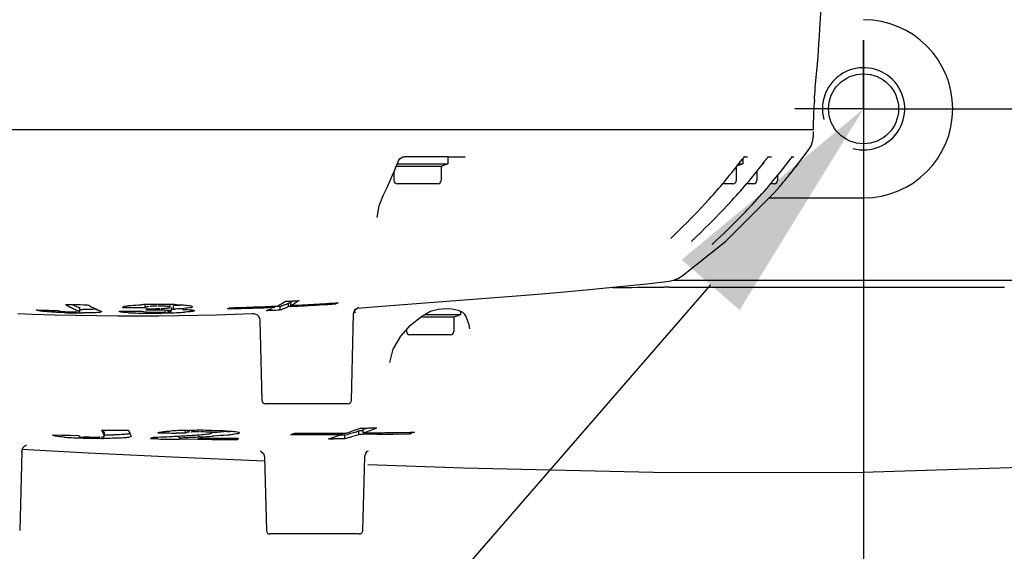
# Model space of a CAD drawing. Header units: millimetres. Extents: x 7426 to 8300, y 124 to 421.
# Tile 38 of 130: x 8025.26 to 8032.43, y 168.07 to 171.94. Entities that reach past the tile are written whole.
import ezdxf
from ezdxf import colors
from ezdxf.entities.mleader import LeaderData, LeaderLine
from ezdxf.math import Vec2, Vec3

# ---------------------------------------------------------------- set-up
doc = ezdxf.new("R2010")
doc.units = ezdxf.units.MM
doc.linetypes.add('BANKLINE1', pattern=[5.5, 4, -1.5])
doc.linetypes.add('CENTER', pattern=[0.6, 0.375, -0.075, 0.075, -0.075])
for name, color, linetype in [('00_COMPONENTS', 7, 'BANKLINE1'), ('DIM', 7, 'Continuous'), ('外形图', 7, 'Continuous')]:
    doc.layers.add(name, color=color, linetype=linetype)
doc.styles.add('微软雅黑', font='msyh.ttc')
doc.dimstyles.new('尺寸标注_1_20比例', dxfattribs={"dimtxt": 2.1, "dimasz": 1.7, "dimexe": 0.5, "dimexo": 0.4, "dimgap": 0.5, "dimtad": 1, "dimdec": 1, "dimlfac": 20, "dimdsep": 46, "dimtxsty": '微软雅黑', "dimcen": 0.09, "dimadec": 0, "dimazin": 0, "dimtp": 0.01, "dimtm": 0.01, "dimtfac": 1, "dimtdec": 1, "dimtofl": 0, "dimtmove": 0, "dimatfit": 3, "dimfxl": 1, "dimtolj": 1, "dimarcsym": 0})

# ---------------------------------------------------------------- blocks, each defined once
blk = doc.blocks.new('*D1514')
at = {"layer": 'Defpoints', "color": 0}
for p in [(8031.4074, 171.2917), (8033.6574, 171.2917), (8033.6574, 164.5526)]:
    blk.add_point(p, dxfattribs=at)
at = {"layer": 'DIM', "color": 0, "linetype": 'ByBlock', "lineweight": -2, "ltscale": 20}
for p, q in [((8031.4074, 170.8917), (8031.4074, 164.0526)), ((8033.6574, 170.8917), (8033.6574, 164.0526)), ((8029.7074, 164.5526), (8028.0074, 164.5526)), ((8035.3574, 164.5526), (8041.0915, 164.5526))]:
    blk.add_line(p, q, dxfattribs=at)
at = {"layer": 'DIM', "color": 0}
for points in [[(8029.7074, 164.2693), (8029.7074, 164.836), (8031.4074, 164.5526)], [(8035.3574, 164.836), (8035.3574, 164.2693), (8033.6574, 164.5526)]]:
    blk.add_solid(points, dxfattribs=at)
at = {"layer": 'DIM', "color": 0, "insert": (8039.0744, 166.1209), "char_height": 2.1, "attachment_point": 5, "style": '微软雅黑'}
blk.add_mtext('\\A1;\\A1;45', dxfattribs=at)
blk = doc.blocks.new('*D1530')
at = {"layer": 'Defpoints', "color": 0}
for p in [(8031.4074, 186.7919), (8031.4074, 171.2917), (8051.2192, 171.2917)]:
    blk.add_point(p, dxfattribs=at)
at = {"layer": 'DIM', "color": 0, "lineweight": -2}
for p, q in [((8031.8074, 186.7919), (8051.7192, 186.7919)), ((8051.2192, 185.0919), (8051.2192, 172.9917)), ((8031.8074, 171.2917), (8051.7192, 171.2917))]:
    blk.add_line(p, q, dxfattribs=at)
at = {"layer": 'DIM', "color": 0}
for points in [[(8051.5025, 185.0919), (8050.9358, 185.0919), (8051.2192, 186.7919)], [(8050.9358, 172.9917), (8051.5025, 172.9917), (8051.2192, 171.2917)]]:
    blk.add_solid(points, dxfattribs=at)
at = {"layer": 'DIM', "color": 0, "insert": (8049.6285, 179.0418), "char_height": 2.1, "attachment_point": 5, "rotation": 90, "style": '微软雅黑'}
blk.add_mtext('\\A1;310', dxfattribs=at)

msp = doc.modelspace()

# ---------------------------------------------------------------- linework, layer by layer
at = {"layer": '00_COMPONENTS', "linetype": 'CENTER', "ltscale": 5}
msp.add_line((8031.4074, 186.7919), (8031.4074, 171.2917), dxfattribs=at)
at = {"layer": '外形图', "linetype": 'Continuous'}
for p, q in [((8031.4074, 171.2917), (8031.4074, 171.7917)), ((8031.0689, 171.5939), (8031.0755, 171.6726)), ((8031.052, 171.3974), (8031.0538, 171.4211)), ((8031.0538, 171.4211), (8031.0558, 171.4457)), ((8031.0495, 171.3589), (8031.0487, 171.3454)), ((8031.4074, 171.2917), (8030.9073, 171.2917)), ((8031.0452, 171.2574), (8031.0487, 171.3454)), ((8031.4074, 171.2917), (8031.9074, 171.2917)), ((8031.4074, 171.2917), (8031.4074, 170.7917)), ((8031.0431, 171.1618), (8031.0452, 171.2574)), ((8021.7073, 171.1417), (8031.0427, 171.1417)), ((8031.0428, 171.1417), (8031.0431, 171.1625)), ((8031.0378, 171.0596), (8031.0419, 171.0946)), ((8031.0419, 171.0935), (8031.0423, 171.1265)), ((8030.9198, 170.8772), (8031.0101, 170.9985)), ((8028.0473, 170.9417), (8028.0626, 170.9417)), ((8028.3798, 170.9417), (8028.0626, 170.9417)), ((8028.3773, 170.9417), (8028.3773, 170.8917)), ((8028.3798, 170.9417), (8028.5032, 170.9417)), ((8030.5273, 170.929), (8030.5273, 170.8917)), ((8030.5373, 170.9417), (8030.562, 170.9417)), ((8030.7119, 170.9417), (8030.7151, 170.9456)), ((8030.7119, 170.9417), (8030.737, 170.9417)), ((8030.8814, 170.9347), (8030.8869, 170.9417)), ((8030.8869, 170.9417), (8030.8902, 170.9456)), ((8030.8869, 170.9417), (8030.9, 170.9417)), ((8027.9346, 170.7189), (8027.9914, 170.8461)), ((8027.9914, 170.8461), (8028.0193, 170.9124)), ((8028.0033, 170.8744), (8028.3298, 170.8744)), ((8028.0106, 170.8917), (8028.3773, 170.8917)), ((8028.3298, 170.8744), (8028.3674, 170.8881)), ((8028.3298, 170.8744), (8028.3298, 170.7692)), ((8030.4798, 170.8672), (8030.4798, 170.7692)), ((8030.4877, 170.8773), (8030.5175, 170.8881)), ((8030.4988, 170.8917), (8030.5273, 170.8917)), ((8030.673, 170.8917), (8030.6773, 170.8917)), ((8030.6773, 170.8972), (8030.6773, 170.8917)), ((8030.9098, 170.8647), (8030.9182, 170.8753)), ((8030.9188, 170.876), (8030.9177, 170.8746)), ((8030.9182, 170.8753), (8030.9191, 170.8764)), ((8030.9199, 170.8772), (8030.9198, 170.8771)), ((8030.9228, 170.8812), (8030.9323, 170.8935)), ((8027.9848, 170.8314), (8027.9848, 170.7692)), ((8030.6298, 170.8367), (8030.6298, 170.7692)), ((8030.7799, 170.8052), (8030.7799, 170.7692)), ((8030.8531, 170.7939), (8030.848, 170.7877)), ((8030.848, 170.7877), (8030.853, 170.7939)), ((8030.853, 170.7939), (8030.8574, 170.7992)), ((8030.8914, 170.8417), (8030.8916, 170.8417)), ((8027.907, 170.6606), (8027.9346, 170.7189)), ((8028.3048, 170.7442), (8028.0098, 170.7442)), ((8030.4548, 170.7442), (8030.38, 170.7442)), ((8030.6048, 170.7442), (8030.554, 170.7442)), ((8030.7548, 170.7442), (8030.7289, 170.7442)), ((8030.7949, 170.7242), (8030.7949, 170.7241)), ((8030.7955, 170.7247), (8030.7968, 170.7263)), ((8030.7961, 170.7254), (8030.7955, 170.7246)), ((8027.8767, 170.5835), (8027.907, 170.6606)), ((8030.2514, 170.599), (8030.28, 170.6302)), ((8030.28, 170.6302), (8030.2969, 170.6489)), ((8030.7183, 170.6417), (8031.4074, 170.6417)), ((8027.8619, 170.5003), (8027.8767, 170.5835)), ((8030.1961, 170.5403), (8030.2234, 170.569)), ((8030.2234, 170.569), (8030.2514, 170.599)), ((8030.3847, 170.5553), (8030.414, 170.5864)), ((8027.8619, 170.5003), (8027.8619, 170.5004)), ((8030.1212, 170.4636), (8030.1448, 170.4875)), ((8030.1448, 170.4875), (8030.1699, 170.5131)), ((8030.1699, 170.5131), (8030.1961, 170.5403)), ((8030.3022, 170.4707), (8030.3286, 170.4973)), ((8030.3286, 170.4973), (8030.3562, 170.5256)), ((8030.3562, 170.5256), (8030.3847, 170.5553)), ((8030.4901, 170.4841), (8030.5193, 170.5136)), ((8030.5193, 170.5136), (8030.5491, 170.5443)), ((8030.0317, 170.3752), (8030.0888, 170.4313)), ((8030.0888, 170.4313), (8030.1212, 170.4636)), ((8030.223, 170.3927), (8030.2541, 170.423)), ((8030.2541, 170.423), (8030.2773, 170.4459)), ((8030.2773, 170.4459), (8030.3022, 170.4707)), ((8030.435, 170.4295), (8030.4619, 170.4559)), ((8030.4619, 170.4559), (8030.4901, 170.4841)), ((8030.0207, 170.3644), (8030.0317, 170.3752)), ((8030.1713, 170.3426), (8030.1829, 170.3539)), ((8030.1829, 170.3539), (8030.223, 170.3927)), ((8030.3329, 170.3315), (8030.398, 170.3935)), ((8030.0832, 170.0718), (8030.4047, 170.3277)), ((8030.3209, 170.32), (8030.3329, 170.3315)), ((8029.3851, 169.9713), (8029.6033, 169.9928)), ((8030.0188, 170.0417), (8037.3833, 170.0417)), ((8031.7644, 169.9917), (8031.7823, 169.9917)), ((8031.7823, 169.9917), (8031.822, 169.9917)), ((8031.822, 169.9917), (8032.0299, 169.9917)), ((8032.0299, 169.9917), (8032.2611, 169.9917)), ((8032.2611, 169.9917), (8032.2693, 169.9917)), ((8032.2693, 169.9917), (8032.3621, 169.9917)), ((8032.3621, 169.9917), (8032.3955, 169.9917)), ((8032.3955, 169.9917), (8032.4207, 169.9917)), ((8032.4207, 169.9917), (8032.4348, 169.9917)), ((8027.8656, 169.8494), (8028.9721, 169.9358)), ((8025.6971, 169.814), (8025.6971, 169.8392)), ((8026.1732, 169.8431), (8026.1732, 169.8632)), ((8026.1789, 169.8439), (8026.1803, 169.8435)), ((8026.2597, 169.853), (8026.2353, 169.8527)), ((8026.355, 169.8448), (8026.355, 169.8701)), ((8026.3635, 169.8169), (8026.3635, 169.8422)), ((8026.3795, 169.8308), (8026.3795, 169.8561)), ((8027.1174, 169.8529), (8027.1351, 169.8537)), ((8027.1177, 169.8453), (8027.1177, 169.8537)), ((8027.1554, 169.8513), (8027.1229, 169.8498)), ((8027.1554, 169.8261), (8027.1554, 169.8513)), ((8027.2327, 169.8759), (8027.2162, 169.8751)), ((8027.2162, 169.8498), (8027.2162, 169.8751)), ((8027.234, 169.8507), (8027.2162, 169.8498)), ((8027.2336, 169.8582), (8027.2336, 169.8835)), ((8027.5609, 169.8695), (8027.5609, 169.8779)), ((8027.562, 169.8768), (8027.5783, 169.8779)), ((8027.7183, 169.8391), (8027.8656, 169.8494)), ((8027.7276, 169.8429), (8027.7283, 169.8431)), ((8025.2453, 169.7995), (8025.3504, 169.7956)), ((8025.3504, 169.7956), (8025.5088, 169.7907)), ((8025.3825, 169.8235), (8025.3782, 169.8251)), ((8025.5088, 169.7907), (8025.6654, 169.787)), ((8025.5347, 169.8212), (8025.5386, 169.8193)), ((8025.6654, 169.787), (8025.8203, 169.7845)), ((8025.8203, 169.7845), (8025.973, 169.7831)), ((8025.8454, 169.8184), (8025.8535, 169.8129)), ((8025.973, 169.7831), (8026.1232, 169.7828)), ((8026.1232, 169.7828), (8026.2706, 169.7834)), ((8026.1797, 169.834), (8026.2176, 169.8342)), ((8026.1812, 169.8241), (8026.1797, 169.8342)), ((8026.2547, 169.8026), (8026.2488, 169.8025)), ((8026.2546, 169.8093), (8026.2858, 169.8097)), ((8026.2706, 169.7834), (8026.4147, 169.785)), ((8026.4147, 169.785), (8026.5551, 169.7875)), ((8026.7906, 169.834), (8026.7731, 169.8336)), ((8026.8239, 169.7945), (8026.9516, 169.7988)), ((8026.9516, 169.7988), (8026.9613, 169.7992)), ((8026.9976, 169.7803), (8027.006, 169.7638)), ((8027.002, 169.7736), (8027.008, 169.7511)), ((8027.6746, 169.166), (8027.6911, 169.7963)), ((8027.6911, 169.7963), (8027.6953, 169.8151)), ((8028.1066, 169.7143), (8028.1873, 169.7788)), ((8028.1817, 169.7744), (8028.4218, 169.7744)), ((8028.1873, 169.7788), (8028.2059, 169.7907)), ((8028.2059, 169.7907), (8028.2166, 169.7974)), ((8028.2075, 169.7917), (8028.4693, 169.7917)), ((8028.2166, 169.7974), (8028.2463, 169.8135)), ((8028.2463, 169.8135), (8028.2581, 169.8183)), ((8028.2581, 169.8183), (8028.3095, 169.8312)), ((8028.4104, 169.833), (8028.4528, 169.8248)), ((8028.4218, 169.7744), (8028.4594, 169.7881)), ((8028.4218, 169.7744), (8028.4218, 169.6692)), ((8028.4693, 169.8164), (8028.4693, 169.7917)), ((8028.4911, 169.8022), (8028.4962, 169.7962)), ((8028.4962, 169.7962), (8028.512, 169.7737)), ((8028.512, 169.7737), (8028.5315, 169.7186)), ((8027.006, 169.7638), (8027.008, 169.7511)), ((8027.008, 169.7511), (8027.0233, 169.166)), ((8028.035, 169.6335), (8028.1066, 169.7143)), ((8028.5315, 169.7186), (8028.5346, 169.6888)), ((8028.0768, 169.6806), (8028.0768, 169.6692)), ((8028.3968, 169.6442), (8028.1018, 169.6442)), ((8027.9553, 169.4424), (8027.9553, 169.4425)), ((8027.6496, 169.1417), (8027.0483, 169.1417)), ((8025.4983, 168.9119), (8025.4974, 168.9136)), ((8025.4974, 168.9136), (8025.5615, 168.9124)), ((8025.5615, 168.9124), (8025.6251, 168.9112)), ((8025.6251, 168.9112), (8025.6884, 168.9101)), ((8025.6884, 168.9101), (8025.6882, 168.9082)), ((8025.8541, 168.9492), (8025.9198, 168.9487)), ((8025.8687, 168.9436), (8025.8661, 168.949)), ((8025.8757, 168.9299), (8025.8687, 168.9436)), ((8025.876, 168.9292), (8025.8757, 168.9299)), ((8025.8759, 168.9042), (8025.8759, 168.9292)), ((8026.063, 168.919), (8026.0695, 168.9059)), ((8026.465, 168.9276), (8026.3987, 168.9279)), ((8026.4204, 168.906), (8026.4353, 168.9068)), ((8026.465, 168.9276), (8026.465, 168.9465)), ((8026.4867, 168.947), (8026.4943, 168.9471)), ((8026.6577, 168.928), (8026.6578, 168.9285)), ((8026.6578, 168.9285), (8026.6578, 168.9471)), ((8026.6715, 168.9308), (8026.6578, 168.9299)), ((8026.8583, 168.9295), (8026.8581, 168.9285)), ((8027.2331, 168.9177), (8027.2546, 168.9244)), ((8027.5183, 168.9276), (8027.6074, 168.9279)), ((8027.5398, 168.8959), (8027.5732, 168.9063)), ((8027.6279, 168.9111), (8027.5879, 168.9111)), ((8027.6074, 168.9173), (8027.6074, 168.9281)), ((8027.6074, 168.9279), (8027.6397, 168.9281)), ((8027.6435, 168.9159), (8027.6279, 168.9111)), ((8027.6279, 168.886), (8027.6279, 168.9111)), ((8027.6606, 168.9212), (8027.6435, 168.9159)), ((8027.694, 168.9318), (8027.6606, 168.9212)), ((8027.7402, 168.9432), (8027.7281, 168.9431)), ((8027.7281, 168.9179), (8027.7281, 168.9431)), ((8027.7404, 168.918), (8027.7281, 168.9179)), ((8027.74, 168.9639), (8027.7805, 168.9643)), ((8027.7604, 168.9433), (8027.7402, 168.9432)), ((8027.7606, 168.9182), (8027.7404, 168.918)), ((8027.79, 168.9645), (8027.7605, 168.9541)), ((8027.7605, 168.9289), (8027.7605, 168.9541)), ((8027.8559, 168.9191), (8027.7606, 168.9182)), ((8027.8613, 168.9191), (8027.8559, 168.9191)), ((8027.8612, 168.93), (8027.8885, 168.9303)), ((8028.0134, 168.9322), (8028.1027, 168.9338)), ((8028.1024, 168.9226), (8028.1024, 168.9344)), ((8028.1027, 168.9338), (8028.1348, 168.9344)), ((8025.777, 168.8988), (8025.8085, 168.8983)), ((8025.876, 168.9042), (8025.8757, 168.9049)), ((8026.0695, 168.9059), (8026.07, 168.9045)), ((8026.2187, 168.8851), (8026.2119, 168.8852)), ((8026.2634, 168.8845), (8026.2187, 168.8851)), ((8026.4305, 168.8825), (8026.4202, 168.8826)), ((8026.4203, 168.8927), (8026.4203, 168.906)), ((8026.5548, 168.8814), (8026.4305, 168.8825)), ((8026.6424, 168.8808), (8026.5548, 168.8814)), ((8026.5549, 168.8917), (8026.5685, 168.8916)), ((8026.5726, 168.9), (8026.556, 168.8992)), ((8026.6575, 168.8807), (8026.6424, 168.8808)), ((8026.6715, 168.9058), (8026.6592, 168.905)), ((8026.7126, 168.8909), (8026.787, 168.8907)), ((8026.787, 168.8907), (8026.8462, 168.8907)), ((8026.8462, 168.8907), (8026.8524, 168.8907)), ((8026.8483, 168.8835), (8026.8463, 168.8801)), ((8027.5071, 168.8861), (8027.5398, 168.8959)), ((8027.588, 168.886), (8027.5477, 168.886)), ((8027.6279, 168.886), (8027.588, 168.886)), ((8027.6505, 168.893), (8027.6279, 168.886)), ((8027.6606, 168.8961), (8027.6505, 168.893)), ((8025.2729, 168.7937), (8025.2578, 168.216)), ((8025.2738, 168.8098), (8025.7574, 168.7825)), ((8025.7574, 168.7825), (8026.3698, 168.7535)), ((8027.0351, 168.7776), (8027.0424, 168.7532)), ((8026.3698, 168.7535), (8027.0413, 168.7255)), ((8027.0424, 168.7532), (8027.0565, 168.216)), ((8027.7578, 168.216), (8027.7719, 168.7566)), ((8027.7328, 168.1917), (8027.0815, 168.1917))]:
    msp.add_line(p, q, dxfattribs=at)
for points in [[(8031.0755, 171.6726), (8031.0788, 171.7164), (8031.0822, 171.7648), (8031.0858, 171.8189), (8031.0894, 171.8803), (8031.0933, 171.951), (8031.0973, 172.033), (8031.1062, 172.2423)], [(8031.0558, 171.4457), (8031.0604, 171.498), (8031.0689, 171.5939)], [(8031.0496, 171.3603), (8031.0504, 171.3744), (8031.052, 171.3974)], [(8031.0109, 170.9996), (8031.0246, 171.0224), (8031.0378, 171.0596)], [(8028.0193, 170.9123), (8028.0231, 170.9196), (8028.0311, 170.9294), (8028.0416, 170.9373), (8028.0527, 170.9414), (8028.0556, 170.9417)], [(8030.5121, 170.909), (8030.5223, 170.9225), (8030.5274, 170.929), (8030.5318, 170.9347), (8030.5356, 170.9395), (8030.5385, 170.9431), (8030.5403, 170.9453), (8030.5406, 170.9456)], [(8030.6866, 170.909), (8030.6969, 170.9225), (8030.7019, 170.929), (8030.7063, 170.9347), (8030.7101, 170.9395), (8030.7119, 170.9417)], [(8030.8617, 170.909), (8030.8719, 170.9225), (8030.8769, 170.929), (8030.8814, 170.9347)], [(8030.4047, 170.3277), (8030.7574, 170.6809), (8030.7949, 170.724)], [(8030.414, 170.5864), (8030.4289, 170.6023), (8030.4471, 170.6221)], [(8030.5491, 170.5443), (8030.5641, 170.56), (8030.5792, 170.5759), (8030.5969, 170.5948)], [(8030.398, 170.3935), (8030.4098, 170.405), (8030.435, 170.4295)], [(8030.0044, 170.3473), (8030.0052, 170.3483), (8030.0068, 170.3501), (8030.0092, 170.3527), (8030.0124, 170.356), (8030.0162, 170.3599), (8030.0207, 170.3644)], [(8030.1539, 170.3246), (8030.1548, 170.3257), (8030.1566, 170.3276), (8030.1592, 170.3303), (8030.1625, 170.3338), (8030.1666, 170.3378), (8030.1713, 170.3426)], [(8030.3031, 170.3019), (8030.304, 170.303), (8030.3058, 170.305), (8030.3084, 170.3077), (8030.3118, 170.3111), (8030.316, 170.3152), (8030.3209, 170.32)], [(8029.9896, 170.0355), (8030.0003, 170.0371), (8030.0288, 170.0442), (8030.0599, 170.0574), (8030.083, 170.0716)], [(8029.6033, 169.9928), (8029.8272, 170.0168), (8029.9908, 170.0357)], [(8028.9721, 169.9358), (8029.1743, 169.9523), (8029.3851, 169.9713)], [(8027.6953, 169.8151), (8027.707, 169.8316), (8027.7203, 169.8404), (8027.7276, 169.8429)], [(8026.5551, 169.7875), (8026.6916, 169.7906), (8026.8239, 169.7945)], [(8026.9613, 169.7996), (8026.9608, 169.7996), (8026.9633, 169.7994), (8026.9722, 169.7977), (8026.9852, 169.7917), (8026.9976, 169.7803)], [(8028.3095, 169.8312), (8028.3622, 169.835), (8028.4104, 169.833)], [(8028.4528, 169.8248), (8028.4842, 169.8089), (8028.491, 169.8023)], [(8027.9553, 169.4425), (8027.9798, 169.5397), (8028.035, 169.6335)], [(8027.7951, 168.6977), (8028.4918, 168.6742), (8029.8762, 168.6435), (8031.3252, 168.6397), (8032.6311, 168.6823), (8033.912, 168.8042), (8034.9776, 168.9987), (8036.024, 169.2951)], [(8025.2729, 168.7937), (8025.2805, 168.8188), (8025.2954, 168.8338), (8025.3057, 168.8386), (8025.3082, 168.8393)], [(8027.0147, 168.7955), (8027.0138, 168.7957), (8027.021, 168.792), (8027.0351, 168.7776)], [(8027.7719, 168.7566), (8027.7793, 168.7811), (8027.7929, 168.7949), (8027.7985, 168.7978)]]:
    msp.add_lwpolyline(points, dxfattribs=at)
msp.add_circle((8031.4074, 171.2917), 0.255, dxfattribs=at)
for centre, radius, start, end in [((8031.4074, 171.2917), 0.65, 270, 90), ((8031.4074, 171.2917), 0.3, 255, 195), ((8028.3623, 170.9022), 0.015, 290, 315.55634), ((8027.3172, 173.3327), 4.0101, 317.99051, 322.8158), ((8027.4906, 173.3336), 4.0116, 317.47503, 322.81584), ((8030.5123, 170.9022), 0.015, 290, 315.55634), ((8027.6643, 173.3346), 4.0133, 316.94658, 322.81491), ((8026.6427, 174.2326), 5.4362, 321.18109, 321.71659), ((8025.3821, 175.2428), 7.0516, 321.21402, 321.45704), ((8026.5799, 174.2831), 5.5166, 321.4039, 321.94262), ((8026.4101, 174.425), 5.738, 321.44768, 321.66762), ((8028.906, 172.4518), 2.5563, 321.66372, 321.9019), ((8026.4617, 174.3878), 5.6745, 319.80261, 320.62201), ((8025.2909, 175.3574), 7.1947, 319.93225, 320.56904), ((8027.04, 173.9091), 4.9238, 320.83136, 321.22741), ((8026.6461, 174.2332), 5.4339, 320.80552, 321.15438), ((8028.0098, 170.7692), 0.025, 180, 270), ((8028.3048, 170.7692), 0.025, 270, 0), ((8030.4548, 170.7692), 0.025, 270, 0), ((8030.6048, 170.7692), 0.025, 270, 0), ((8030.7549, 170.7692), 0.025, 270, 0), ((8030.066, 152.0031), 17.9894, 90.23833, 90.36293), ((8025.9297, 170.4316), 0.6595, 239.26436, 242.57244), ((8025.7778, 186.1747), 16.311, 269.34963, 269.53691), ((8025.9061, 170.3862), 0.6083, 242.57483, 246.07476), ((8025.9073, 170.4124), 0.6097, 244.1022, 245.14122), ((8025.7771, 186.0866), 16.2229, 269.53677, 269.9141), ((8025.9022, 170.4016), 0.5977, 245.14178, 246.0311), ((8025.8911, 170.376), 0.5698, 246.00906, 249.67133), ((8026.0906, 170.4308), 0.66, 239.22226, 242.27379), ((8026.0669, 170.3857), 0.6091, 242.27065, 245.92441), ((8026.0923, 186.674), 16.8311, 269.71342, 269.90076), ((8026.0924, 186.7034), 16.8605, 269.90077, 270.08773), ((8026.0923, 186.7428), 16.8999, 270.08774, 270.27414), ((8026.2931, 166.3004), 3.5659, 91.87054, 92.38653), ((8026.2275, 168.3122), 1.553, 90.58752, 91.87377), ((8026.2219, 168.8562), 1.009, 88.66049, 90.58271), ((8026.3, 164.2645), 5.6014, 90.41176, 90.52871), ((8026.2931, 165.4996), 4.3663, 89.62744, 90.43824), ((8026.2852, 169.3446), 0.5085, 85.06928, 87.17081), ((8026.2971, 166.3651), 3.5008, 89.47369, 89.60072), ((8026.3223, 169.4982), 0.352, 87.92034, 89.32303), ((8026.3011, 166.7578), 3.108, 88.99702, 89.48055), ((8026.2983, 170.1505), 0.3135, 275.8763, 276.7772), ((8026.3125, 167.3924), 2.4734, 88.28714, 89.00437), ((8026.7142, 169.9796), 0.1572, 296.63426, 299.01675), ((8026.3475, 187.9025), 18.066, 271.40473, 272.13933), ((8026.317, 188.2662), 18.4383, 271.47194, 272.489), ((8026.3244, 188.5435), 18.7074, 272.13701, 272.42973), ((8026.8639, 170.395), 0.6054, 296.61451, 298.78483), ((8026.8372, 170.4427), 0.6602, 298.81916, 302.91233), ((8026.9975, 170.3417), 0.5152, 287.85064, 290.21394), ((8026.9891, 170.3647), 0.5397, 290.21381, 292.52359), ((8026.9904, 170.3381), 0.5379, 290.12706, 292.44299), ((8026.9791, 170.3888), 0.5658, 292.52341, 294.78233), ((8026.9814, 170.36), 0.5616, 292.44341, 294.71801), ((8026.6636, 182.6205), 12.7431, 272.39387, 272.69007), ((8026.9586, 170.4315), 0.6131, 296.64496, 298.11276), ((8026.2829, 189.4606), 19.6254, 272.77674, 272.95916), ((8026.2522, 189.7247), 19.8982, 272.82819, 273.11543), ((8027.016, 175.0512), 5.1656, 272.72653, 273.08931), ((8026.2489, 190.1053), 20.271, 272.96089, 273.44163), ((8026.2, 190.6634), 20.8384, 273.11838, 273.74452), ((8026.1988, 190.9471), 21.1143, 273.44034, 273.70194), ((8025.8922, 187.1586), 17.3411, 268.30144, 268.47323), ((8025.8895, 187.0599), 17.2424, 268.47324, 268.64672), ((8025.8873, 186.9676), 17.1501, 268.64673, 268.82179), ((8025.725, 174.6728), 4.869, 268.32927, 269.07046), ((8025.6461, 170.8523), 1.0413, 267.01405, 268.98731), ((8025.737, 175.2735), 5.4698, 269.04587, 269.48929), ((8025.889, 170.3476), 0.5661, 246.07422, 249.75691), ((8025.7284, 174.3942), 4.5905, 269.49941, 269.61368), ((8025.7253, 173.8968), 4.093, 269.61052, 269.89767), ((8025.7274, 173.9148), 4.0859, 269.58395, 269.86814), ((8026.055, 170.3597), 0.5805, 245.94638, 246.9124), ((8026.0487, 170.3447), 0.5642, 246.90785, 248.87886), ((8026.0912, 187.0905), 17.2752, 269.64012, 269.82953), ((8026.0913, 187.1226), 17.3072, 269.82953, 270.01859), ((8026.121, 171.1623), 1.3591, 267.07572, 267.56974), ((8026.1514, 171.924), 2.1214, 267.62011, 268.74277), ((8026.0913, 187.1637), 17.3484, 270.0186, 270.20712), ((8026.1848, 173.4589), 3.6567, 268.74834, 269.80165), ((8026.1953, 175.6246), 5.8223, 269.77221, 270.52652), ((8026.2063, 160.4963), 9.3279, 89.94624, 90.1538), ((8026.2402, 171.3366), 1.5273, 269.01625, 270.29707), ((8026.209, 163.5028), 6.3213, 89.66221, 89.94576), ((8026.2259, 166.1736), 3.6505, 89.21737, 89.68003), ((8026.2406, 171.3192), 1.5099, 270.28672, 270.53048), ((8026.1997, 175.7127), 5.9104, 270.53326, 271.26466), ((8026.2491, 167.8518), 1.9721, 88.4248, 89.22572), ((8026.2841, 170.2905), 0.4541, 274.68044, 275.85473), ((8026.2469, 173.66), 3.8571, 271.23568, 272.29261), ((8026.253, 173.4759), 3.6478, 271.7462, 272.09255), ((8026.3073, 172.142), 2.3379, 272.30262, 273.35305), ((8026.3514, 171.3706), 1.5653, 273.39169, 273.90129), ((8026.8996, 170.3156), 0.5184, 287.67167, 292.42309), ((8026.866, 175.0519), 5.2335, 272.09081, 272.45273), ((8026.5153, 183.0462), 13.2356, 272.48854, 272.77219), ((8026.9972, 170.3198), 0.5184, 287.77832, 290.12565), ((8028.4543, 169.8022), 0.015, 290, 315.55634), ((8028.1018, 169.6692), 0.025, 180, 270), ((8028.3968, 169.6692), 0.025, 270, 0), ((8027.0483, 169.1667), 0.025, 181.5, 270), ((8027.6496, 169.1667), 0.025, 270, 358.5), ((8026.6689, 169.3197), 0.895, 204.45218, 205.57665), ((8026.6763, 169.3234), 0.9034, 205.5837, 207.59768), ((8025.8864, 172.3582), 3.4441, 269.83073, 270.9125), ((8026.2907, 222.1705), 53.2231, 269.60072, 269.74042), ((8026.9142, 169.3324), 0.9463, 203.96974, 205.90268), ((8026.6797, 221.0821), 52.155, 269.54334, 269.69137), ((8026.4859, 166.7828), 2.1637, 91.89849, 93.48741), ((8026.5374, 165.2841), 3.6633, 90.79382, 91.92773), ((8025.7816, 180.5137), 11.6252, 273.22309, 273.42304), ((8025.9233, 178.1513), 9.2586, 273.42082, 273.66818), ((8026.5692, 163.0444), 5.9032, 89.99597, 90.72705), ((8026.1081, 175.2824), 6.3838, 273.66066, 274.01521), ((8026.5761, 162.4745), 6.4731, 89.29273, 90.05772), ((8026.5937, 168.5697), 0.3663, 89.94178, 92.97653), ((8026.5935, 168.5512), 0.3849, 86.51171, 89.91633), ((8026.6175, 169.0638), 0.1428, 280.36763, 281.77321), ((8026.6366, 170.4368), 1.5048, 275.0932, 275.80236), ((8026.6403, 170.3733), 1.4661, 275.08443, 275.92087), ((8027.4739, 210.9479), 42.0309, 269.67166, 269.84661), ((8026.9817, 169.784), 0.9019, 287.61239, 288.33739), ((8027.4296, 208.4072), 39.4797, 269.7617, 270.12865), ((8027.4666, 207.6786), 38.7616, 269.84449, 270.20808), ((8026.5206, 172.237), 3.4931, 287.53909, 288.12744), ((8026.5919, 172.0225), 3.267, 288.70777, 290.57526), ((8026.6091, 172.2623), 3.5266, 287.34782, 288.50102), ((8026.6277, 172.2281), 3.4644, 287.92688, 288.52074), ((8026.6709, 172.0767), 3.331, 289.0927, 290.92859), ((8027.4506, 203.2717), 34.3441, 270.51704, 270.685), ((8027.5956, 183.9706), 15.0074, 270.70596, 270.85964), ((8027.6855, 177.974), 9.0102, 270.85973, 271.11442), ((8027.5057, 202.0039), 33.0866, 270.61594, 271.03348), ((8027.4671, 201.9581), 33.0305, 270.7311, 270.94781), ((8025.748, 171.343), 2.4511, 266.03847, 267.34904), ((8025.8215, 172.8931), 4.0029, 267.32412, 268.27064), ((8025.8818, 174.8388), 5.9496, 268.25604, 268.98965), ((8025.7964, 170.0302), 1.1315, 266.93242, 269.02042), ((8025.9, 175.5595), 6.6704, 268.94241, 269.61315), ((8025.8876, 174.0639), 5.1749, 269.63791, 269.75829), ((8025.4629, 169.3673), 0.8908, 327.23207, 328.06531), ((8025.4028, 187.8419), 18.9633, 272.46626, 272.60504), ((8026.9569, 220.721), 51.8411, 269.23357, 269.40686), ((8025.4791, 186.1845), 17.3042, 272.60227, 272.892), ((8025.608, 183.6357), 14.7521, 272.89137, 273.15688), ((8025.7398, 184.6069), 15.7289, 272.47979, 272.97437), ((8026.865, 217.1888), 48.2981, 269.64825, 269.81927), ((8025.9916, 179.8026), 10.9181, 273.05043, 273.50577), ((8026.9177, 215.759), 46.879, 269.68199, 269.91269), ((8025.9315, 169.4199), 1.0622, 329.6734, 330.11752), ((8027.5677, 179.6587), 10.7727, 269.67773, 269.89386), ((8027.0815, 168.2167), 0.025, 181.49999, 270), ((8027.7328, 168.2167), 0.025, 270, 358.49999)]:
    msp.add_arc(centre, radius, start, end, dxfattribs=at)
for points in [[(8029.5778, 169.9893), (8029.7025, 169.9893), (8029.8273, 169.9914), (8029.952, 169.9922)], [(8026.0663, 169.8582), (8026.0921, 169.8607), (8026.118, 169.8624), (8026.1439, 169.8623)], [(8026.4398, 169.8595), (8026.4197, 169.858), (8026.3996, 169.8569), (8026.3795, 169.8561)], [(8026.3865, 169.8646), (8026.4043, 169.8641), (8026.4222, 169.8634), (8026.44, 169.8622)], [(8027.2944, 169.893), (8027.2747, 169.8803), (8027.2545, 169.8686), (8027.2336, 169.8582)], [(8025.583, 169.8059), (8025.5471, 169.8069), (8025.5112, 169.8084), (8025.4754, 169.8107)], [(8025.7771, 169.8293), (8025.7574, 169.8289), (8025.7377, 169.8288), (8025.718, 169.8289)], [(8025.7771, 169.8042), (8025.7574, 169.8038), (8025.7377, 169.8037), (8025.718, 169.8037)], [(8026.4398, 169.8342), (8026.4197, 169.8327), (8026.3996, 169.8316), (8026.3795, 169.8308)], [(8026.4434, 169.8294), (8026.4592, 169.8289), (8026.4751, 169.8283), (8026.4909, 169.8272)], [(8025.9999, 168.9164), (8025.9804, 168.9154), (8025.9608, 168.9149), (8025.9413, 168.9146)], [(8026.5675, 168.9363), (8026.5494, 168.9363), (8026.5311, 168.9372), (8026.513, 168.9354)], [(8026.5551, 168.9143), (8026.5725, 168.9155), (8026.59, 168.9169), (8026.6074, 168.9186)], [(8026.656, 168.9471), (8026.6998, 168.9466), (8026.7435, 168.9456), (8026.7871, 168.9426)], [(8026.7702, 168.938), (8026.7373, 168.935), (8026.7044, 168.9329), (8026.6715, 168.9308)], [(8026.7702, 168.913), (8026.7373, 168.91), (8026.7044, 168.9078), (8026.6715, 168.9058)], [(8025.9999, 168.8914), (8025.9553, 168.8891), (8025.9105, 168.8889), (8025.8658, 168.8891)]]:
    msp.add_open_spline(points, degree=3, dxfattribs=at)
for points, knots in [([(8029.9911, 169.9924), (8030.1442, 169.993), (8030.7353, 169.9894), (8031.3264, 169.9916), (8031.7644, 169.9917)], [0, 0, 0, 0, 0.258918, 1, 1, 1, 1]), ([(8025.6968, 169.8397), (8025.6956, 169.8402), (8025.692, 169.8409), (8025.6884, 169.8414), (8025.6862, 169.8416)], [0, 0, 0, 0, 0.366291, 1, 1, 1, 1]), ([(8025.6978, 169.8392), (8025.6977, 169.8393), (8025.6974, 169.8395), (8025.6971, 169.8396), (8025.6968, 169.8397)], [0, 0, 0, 0, 0.399251, 1, 1, 1, 1]), ([(8026.0082, 169.8431), (8026.0083, 169.8442), (8026.0081, 169.848), (8026.0127, 169.8487), (8026.015, 169.8492)], [0, 0, 0, 0, 0.305675, 1, 1, 1, 1]), ([(8026.015, 169.8492), (8026.0167, 169.8496), (8026.021, 169.8504), (8026.0254, 169.8509), (8026.0279, 169.8512)], [0, 0, 0, 0, 0.415257, 1, 1, 1, 1]), ([(8026.022, 169.8517), (8026.0255, 169.8526), (8026.034, 169.8545), (8026.0426, 169.8556), (8026.0477, 169.8561)], [0, 0, 0, 0, 0.41386, 1, 1, 1, 1]), ([(8026.0477, 169.8561), (8026.0509, 169.8564), (8026.058, 169.857), (8026.0651, 169.8574), (8026.0689, 169.8575)], [0, 0, 0, 0, 0.456752, 1, 1, 1, 1]), ([(8026.1779, 169.8457), (8026.1777, 169.8455), (8026.1772, 169.8444), (8026.1784, 169.8441), (8026.1789, 169.8439)], [0, 0, 0, 0, 0.380336, 1, 1, 1, 1]), ([(8026.1984, 169.8501), (8026.1939, 169.8496), (8026.1872, 169.8483), (8026.1798, 169.8473), (8026.1779, 169.8457)], [0, 0, 0, 0, 0.648759, 1, 1, 1, 1]), ([(8026.2145, 169.8516), (8026.2132, 169.8514), (8026.2113, 169.8511), (8026.2092, 169.8506), (8026.2086, 169.8501)], [0, 0, 0, 0, 0.624417, 1, 1, 1, 1]), ([(8026.2353, 169.8527), (8026.2314, 169.8526), (8026.2245, 169.8524), (8026.2175, 169.8519), (8026.2145, 169.8516)], [0, 0, 0, 0, 0.5574, 1, 1, 1, 1]), ([(8026.2864, 169.853), (8026.2831, 169.8529), (8026.2764, 169.8528), (8026.2698, 169.8524), (8026.2664, 169.8521)], [0, 0, 0, 0, 0.497622, 1, 1, 1, 1]), ([(8026.3103, 169.8525), (8026.3064, 169.8526), (8026.2984, 169.8529), (8026.2905, 169.853), (8026.2864, 169.853)], [0, 0, 0, 0, 0.486136, 1, 1, 1, 1]), ([(8026.355, 169.8448), (8026.3548, 169.846), (8026.3492, 169.8519), (8026.341, 169.8497), (8026.3351, 169.85)], [0, 0, 0, 0, 0.173195, 1, 1, 1, 1]), ([(8026.3353, 169.8392), (8026.3389, 169.8397), (8026.3447, 169.8405), (8026.3506, 169.8419), (8026.3527, 169.8428)], [0, 0, 0, 0, 0.612578, 1, 1, 1, 1]), ([(8026.5162, 169.849), (8026.5171, 169.8425), (8026.4767, 169.8393), (8026.4593, 169.8356), (8026.4398, 169.8342)], [0, 0, 0, 0, 0.250558, 1, 1, 1, 1]), ([(8026.44, 169.8622), (8026.4473, 169.8618), (8026.4698, 169.8601), (8026.4926, 169.8585), (8026.5073, 169.8543)], [0, 0, 0, 0, 0.322293, 1, 1, 1, 1]), ([(8026.5073, 169.8543), (8026.5096, 169.8536), (8026.5128, 169.8527), (8026.516, 169.8502), (8026.5162, 169.849)], [0, 0, 0, 0, 0.664847, 1, 1, 1, 1]), ([(8026.7731, 169.8336), (8026.775, 169.8345), (8026.7789, 169.8362), (8026.7827, 169.8381), (8026.7846, 169.8391)], [0, 0, 0, 0, 0.498019, 1, 1, 1, 1]), ([(8027.5783, 169.8779), (8027.5754, 169.8764), (8027.5697, 169.8736), (8027.5638, 169.8709), (8027.5609, 169.8697)], [0, 0, 0, 0, 0.503995, 1, 1, 1, 1]), ([(8025.4754, 169.8107), (8025.4631, 169.8115), (8025.4321, 169.8143), (8025.4002, 169.8168), (8025.3825, 169.8235)], [0, 0, 0, 0, 0.394081, 1, 1, 1, 1]), ([(8025.5386, 169.8193), (8025.5409, 169.8183), (8025.5488, 169.8158), (8025.5571, 169.815), (8025.5627, 169.8144)], [0, 0, 0, 0, 0.312079, 1, 1, 1, 1]), ([(8025.5627, 169.8144), (8025.5671, 169.814), (8025.5768, 169.8133), (8025.5865, 169.8127), (8025.5918, 169.8124)], [0, 0, 0, 0, 0.454948, 1, 1, 1, 1]), ([(8025.6277, 169.8112), (8025.6363, 169.811), (8025.6516, 169.8108), (8025.667, 169.8105), (8025.6736, 169.811)], [0, 0, 0, 0, 0.56586, 1, 1, 1, 1]), ([(8025.6736, 169.811), (8025.6745, 169.8111), (8025.6752, 169.811), (8025.6771, 169.8117), (8025.6769, 169.8119)], [0, 0, 0, 0, 0.759103, 1, 1, 1, 1]), ([(8025.6978, 169.814), (8025.6971, 169.8149), (8025.6926, 169.8153), (8025.689, 169.8161), (8025.6862, 169.8164)], [0, 0, 0, 0, 0.296645, 1, 1, 1, 1]), ([(8025.6878, 169.8117), (8025.6898, 169.8118), (8025.6928, 169.8121), (8025.6959, 169.8126), (8025.697, 169.813)], [0, 0, 0, 0, 0.621934, 1, 1, 1, 1]), ([(8025.697, 169.813), (8025.6973, 169.8131), (8025.6979, 169.8132), (8025.698, 169.8138), (8025.6978, 169.814)], [0, 0, 0, 0, 0.659852, 1, 1, 1, 1]), ([(8025.8164, 169.8308), (8025.8103, 169.8304), (8025.7972, 169.8298), (8025.7841, 169.8295), (8025.7771, 169.8293)], [0, 0, 0, 0, 0.462399, 1, 1, 1, 1]), ([(8025.8189, 169.8058), (8025.8126, 169.8054), (8025.7986, 169.8048), (8025.7846, 169.8044), (8025.7771, 169.8042)], [0, 0, 0, 0, 0.458119, 1, 1, 1, 1]), ([(8025.8452, 169.8087), (8025.8417, 169.808), (8025.8329, 169.8069), (8025.8241, 169.8062), (8025.8189, 169.8058)], [0, 0, 0, 0, 0.408735, 1, 1, 1, 1]), ([(8025.8536, 169.8129), (8025.8536, 169.8119), (8025.8503, 169.8096), (8025.8474, 169.8092), (8025.8452, 169.8087)], [0, 0, 0, 0, 0.2995, 1, 1, 1, 1]), ([(8025.9909, 169.8113), (8025.9888, 169.8118), (8025.9859, 169.8125), (8025.9829, 169.8146), (8025.9827, 169.8157)], [0, 0, 0, 0, 0.675826, 1, 1, 1, 1]), ([(8026.014, 169.8077), (8026.0094, 169.8082), (8026.0017, 169.8091), (8025.994, 169.8105), (8025.9909, 169.8113)], [0, 0, 0, 0, 0.586282, 1, 1, 1, 1]), ([(8026.0517, 169.805), (8026.0448, 169.8054), (8026.0322, 169.8061), (8026.0197, 169.8072), (8026.014, 169.8077)], [0, 0, 0, 0, 0.544553, 1, 1, 1, 1]), ([(8026.154, 169.8154), (8026.1562, 169.8139), (8026.1654, 169.8119), (8026.1743, 169.8111), (8026.1807, 169.8107)], [0, 0, 0, 0, 0.298076, 1, 1, 1, 1]), ([(8026.1807, 169.8107), (8026.1858, 169.8103), (8026.1968, 169.8099), (8026.2079, 169.8096), (8026.214, 169.8095)], [0, 0, 0, 0, 0.455973, 1, 1, 1, 1]), ([(8026.2176, 169.8342), (8026.2235, 169.8342), (8026.2353, 169.8344), (8026.247, 169.8347), (8026.2528, 169.8349)], [0, 0, 0, 0, 0.506821, 1, 1, 1, 1]), ([(8026.2528, 169.8349), (8026.2572, 169.8351), (8026.266, 169.8355), (8026.2747, 169.8361), (8026.2789, 169.8365)], [0, 0, 0, 0, 0.511545, 1, 1, 1, 1]), ([(8026.2851, 169.8358), (8026.2914, 169.836), (8026.3034, 169.8366), (8026.3154, 169.8374), (8026.3211, 169.8379)], [0, 0, 0, 0, 0.521878, 1, 1, 1, 1]), ([(8026.2858, 169.8097), (8026.2907, 169.8097), (8026.2998, 169.8099), (8026.3089, 169.8103), (8026.3131, 169.8106)], [0, 0, 0, 0, 0.540599, 1, 1, 1, 1]), ([(8026.3283, 169.8222), (8026.3243, 169.8224), (8026.316, 169.8228), (8026.3077, 169.8231), (8026.3033, 169.8232)], [0, 0, 0, 0, 0.480673, 1, 1, 1, 1]), ([(8026.3131, 169.8106), (8026.3152, 169.8108), (8026.3188, 169.8111), (8026.3224, 169.8116), (8026.3239, 169.8119)], [0, 0, 0, 0, 0.578779, 1, 1, 1, 1]), ([(8026.3482, 169.8208), (8026.3452, 169.8211), (8026.3386, 169.8217), (8026.332, 169.822), (8026.3283, 169.8222)], [0, 0, 0, 0, 0.453949, 1, 1, 1, 1]), ([(8026.3352, 169.8118), (8026.3411, 169.8122), (8026.3463, 169.8146), (8026.3612, 169.8124), (8026.3607, 169.815)], [0, 0, 0, 0, 0.684989, 1, 1, 1, 1]), ([(8026.3635, 169.8169), (8026.3632, 169.8184), (8026.3563, 169.8195), (8026.3521, 169.8204), (8026.3482, 169.8208)], [0, 0, 0, 0, 0.270497, 1, 1, 1, 1]), ([(8026.3607, 169.815), (8026.3606, 169.8157), (8026.3571, 169.8157), (8026.3552, 169.8162), (8026.3533, 169.8164)], [0, 0, 0, 0, 0.255458, 1, 1, 1, 1]), ([(8026.4989, 169.8125), (8026.4926, 169.8117), (8026.4789, 169.8105), (8026.4653, 169.8094), (8026.4579, 169.8089)], [0, 0, 0, 0, 0.463246, 1, 1, 1, 1]), ([(8026.4909, 169.8272), (8026.4966, 169.8268), (8026.5065, 169.826), (8026.5163, 169.8248), (8026.5204, 169.8241)], [0, 0, 0, 0, 0.575981, 1, 1, 1, 1]), ([(8026.5307, 169.8201), (8026.5312, 169.8174), (8026.5144, 169.815), (8026.5071, 169.8134), (8026.4989, 169.8125)], [0, 0, 0, 0, 0.254072, 1, 1, 1, 1]), ([(8026.5204, 169.8241), (8026.523, 169.8236), (8026.5262, 169.823), (8026.5305, 169.8212), (8026.5307, 169.8201)], [0, 0, 0, 0, 0.701241, 1, 1, 1, 1]), ([(8027.6976, 169.8197), (8027.6975, 169.8174), (8027.6986, 169.8121), (8027.7013, 169.8076), (8027.7031, 169.8052)], [0, 0, 0, 0, 0.441608, 1, 1, 1, 1]), ([(8027.7015, 169.8298), (8027.7004, 169.8284), (8027.6984, 169.8252), (8027.6976, 169.8215), (8027.6976, 169.8197)], [0, 0, 0, 0, 0.501181, 1, 1, 1, 1]), ([(8025.5787, 168.8978), (8025.5578, 168.8992), (8025.5341, 168.9033), (8025.5014, 168.9062), (8025.4983, 168.9119)], [0, 0, 0, 0, 0.763526, 1, 1, 1, 1]), ([(8025.6882, 168.9082), (8025.6882, 168.9074), (8025.6985, 168.8925), (8025.7202, 168.9011), (8025.7358, 168.9003)], [0, 0, 0, 0, 0.04424, 1, 1, 1, 1]), ([(8026.0418, 168.9199), (8026.0358, 168.9191), (8026.0218, 168.9177), (8026.0078, 168.9168), (8025.9999, 168.9164)], [0, 0, 0, 0, 0.436635, 1, 1, 1, 1]), ([(8026.0622, 168.9239), (8026.0595, 168.923), (8026.0528, 168.9214), (8026.0459, 168.9204), (8026.0418, 168.9199)], [0, 0, 0, 0, 0.409137, 1, 1, 1, 1]), ([(8026.264, 168.9288), (8026.2673, 168.9321), (8026.2834, 168.9352), (8026.2979, 168.9376), (8026.3083, 168.9388)], [0, 0, 0, 0, 0.308089, 1, 1, 1, 1]), ([(8026.3083, 168.9388), (8026.3154, 168.9395), (8026.3307, 168.9409), (8026.346, 168.942), (8026.3543, 168.9425)], [0, 0, 0, 0, 0.461706, 1, 1, 1, 1]), ([(8026.4945, 168.9343), (8026.4874, 168.9336), (8026.4772, 168.9406), (8026.4718, 168.928), (8026.4729, 168.9278)], [0, 0, 0, 0, 0.863511, 1, 1, 1, 1]), ([(8026.513, 168.9354), (8026.5117, 168.9353), (8026.5097, 168.935), (8026.5076, 168.9346), (8026.507, 168.9342)], [0, 0, 0, 0, 0.643713, 1, 1, 1, 1]), ([(8026.6074, 168.9186), (8026.614, 168.9193), (8026.626, 168.9206), (8026.6379, 168.9223), (8026.6433, 168.9232)], [0, 0, 0, 0, 0.551925, 1, 1, 1, 1]), ([(8026.6339, 168.934), (8026.6313, 168.9342), (8026.6256, 168.9347), (8026.6199, 168.9351), (8026.6169, 168.9353)], [0, 0, 0, 0, 0.468063, 1, 1, 1, 1]), ([(8026.658, 168.9285), (8026.6586, 168.9297), (8026.6454, 168.9359), (8026.6384, 168.933), (8026.6301, 168.9332)], [0, 0, 0, 0, 0.141036, 1, 1, 1, 1]), ([(8026.6467, 168.9239), (8026.6492, 168.9245), (8026.6528, 168.9254), (8026.6571, 168.9268), (8026.6577, 168.928)], [0, 0, 0, 0, 0.661149, 1, 1, 1, 1]), ([(8026.7871, 168.9426), (8026.7945, 168.9421), (8026.8161, 168.9402), (8026.8382, 168.9387), (8026.8518, 168.9342)], [0, 0, 0, 0, 0.341186, 1, 1, 1, 1]), ([(8026.8581, 168.9285), (8026.8549, 168.9222), (8026.8266, 168.9215), (8026.8071, 168.9166), (8026.7915, 168.915)], [0, 0, 0, 0, 0.312404, 1, 1, 1, 1]), ([(8026.8518, 168.9342), (8026.8536, 168.9336), (8026.8561, 168.9328), (8026.8584, 168.9305), (8026.8584, 168.9295)], [0, 0, 0, 0, 0.660704, 1, 1, 1, 1]), ([(8028.1348, 168.9344), (8028.1294, 168.9324), (8028.1186, 168.9284), (8028.1078, 168.9246), (8028.1024, 168.9227)], [0, 0, 0, 0, 0.500921, 1, 1, 1, 1]), ([(8025.8085, 168.8983), (8025.8135, 168.8983), (8025.8223, 168.8983), (8025.8311, 168.8984), (8025.835, 168.8986)], [0, 0, 0, 0, 0.561467, 1, 1, 1, 1]), ([(8025.835, 168.8986), (8025.8365, 168.8987), (8025.8388, 168.899), (8025.8411, 168.8993), (8025.8419, 168.8997)], [0, 0, 0, 0, 0.640048, 1, 1, 1, 1]), ([(8025.8549, 168.8993), (8025.8609, 168.8997), (8025.8781, 168.896), (8025.8714, 168.9039), (8025.8701, 168.9041)], [0, 0, 0, 0, 0.8219, 1, 1, 1, 1]), ([(8026.0418, 168.8948), (8026.0358, 168.894), (8026.0218, 168.8926), (8026.0078, 168.8918), (8025.9999, 168.8914)], [0, 0, 0, 0, 0.436636, 1, 1, 1, 1]), ([(8026.0698, 168.9045), (8026.0699, 168.9019), (8026.0578, 168.8965), (8026.0493, 168.8958), (8026.0418, 168.8948)], [0, 0, 0, 0, 0.260255, 1, 1, 1, 1])]:
    msp.add_open_spline(points, degree=3, knots=knots, dxfattribs=at)

# ---------------------------------------------------------------- dimensions: what is measured, and where the dimension line sits
at = {"layer": 'DIM'}
dim = msp.add_linear_dim(base=(8051.2192, 171.2917), p1=(8031.4074, 186.7919), p2=(8031.4074, 171.2917), angle=90, dimstyle='尺寸标注_1_20比例', dxfattribs=at)
dim.commit()
dim.dimension.update_dxf_attribs({"geometry": '*D1530', "text_midpoint": (8051.2192, 179.0418), "dimtype": 160})
at = {"layer": 'DIM', "linetype": 'ByBlock', "ltscale": 20}
dim = msp.add_linear_dim(base=(8033.6574, 164.5526), p1=(8031.4074, 171.2917), p2=(8033.6574, 171.2917), text='\\A1;45', dimstyle='尺寸标注_1_20比例', override={"dimgap": 0.5, "dimse1": 0}, dxfattribs=at)
dim.commit()
dim.dimension.update_dxf_attribs({"geometry": '*D1514', "text_midpoint": (8039.0744, 164.5526), "dimtype": 160})

# ---------------------------------------------------------------- leaders
at = {"layer": '外形图'}
ml = msp.add_multileader_mtext('Standard', dxfattribs=at)
ml.set_content('2×M12{\\A1;\\C256;深度20}', style='微软雅黑')
ml.set_leader_properties()
ml.build(insert=Vec2(0, 0))
ml.multileader.update_dxf_attribs({"text_left_attachment_type": 5, "text_right_attachment_type": 5, "dogleg_length": 0.1667, "arrow_head_size": 1.7})
ctx = ml.context
ctx.base_point, ctx.char_height, ctx.arrow_head_size, ctx.landing_gap_size, ctx.plane_origin = Vec3(8005.1495, 162.9538), 2.1, 1.7, 0.3333, Vec3(8031.4074, 171.2917)
ctx.left_attachment, ctx.right_attachment, ctx.text_align_type = 5, 5, 2
notes = []
notes.append((ctx, [(0, (1, 1, 0), (8024.1683, 162.9538), (-1, 0), 0.1667, [(0, [(8031.4074, 171.2917)], 0, [])])]))
ctx.mtext.insert, ctx.mtext.alignment, ctx.mtext.flow_direction = Vec3(8023.6683, 165.6706), 3, 5
for ctx, leaders in notes:
    for number, flags, end, landing, length, lines in leaders:
        leader = LeaderData()
        leader.index, (leader.has_last_leader_line, leader.has_dogleg_vector, leader.attachment_direction) = number, flags
        leader.last_leader_point, leader.dogleg_vector, leader.dogleg_length = Vec3(end), Vec3(landing), length
        for number, points, colour, breaks in lines:
            line = LeaderLine()
            line.index, line.vertices, line.color, line.breaks = number, Vec3.list(points), colors.encode_raw_color(colour), breaks
            leader.lines.append(line)
        ctx.leaders.append(leader)

doc.saveas('drawing.dxf')
